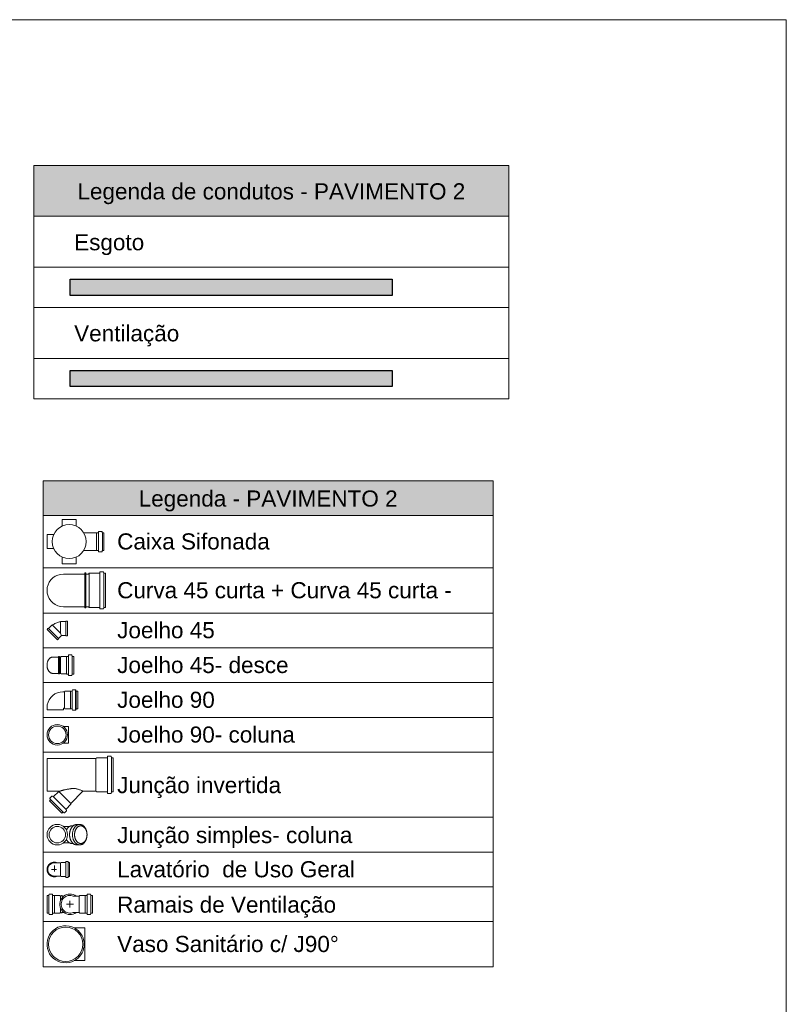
# Model space of a CAD drawing. Header units: millimetres. Extents: x 321 to 585, y -277 to 9.
# Tile 207 of 256: x 497.52 to 507.04, y -241.3 to -229.08. Entities that reach past the tile are written whole.
import ezdxf

# ---------------------------------------------------------------- set-up
doc = ezdxf.new("R2010")
doc.units = ezdxf.units.MM
doc.header["$MEASUREMENT"] = 0
doc.linetypes.add('NULL', pattern=[0])
doc.layers.get('0').update_dxf_attribs({"lineweight": 18})
for name, color, linetype, lineweight in [('CV-Condutos', 1, 'Continuous', 25), ('DI-Hachuras Tabelas', 251, 'Continuous', 0), ('DI-Tabelas', 7, 'Continuous', 13), ('Simbolos', 5, 'Continuous', 20), ('Simbolos_int', 2, 'Continuous', 15), ('TQ-Condutos', 3, 'Continuous', 25)]:
    doc.layers.add(name, color=color, linetype=linetype, lineweight=lineweight)
doc.styles.add('Arial', font='arial.ttf')

msp = doc.modelspace()

# ---------------------------------------------------------------- hatches: boundary and pattern name
at = {"layer": 'CV-Condutos', "linetype": 'Continuous'}
msp.add_hatch(color=11, dxfattribs=at).paths.add_polyline_path([(498.146, -233.432), (502.146, -233.432), (502.146, -233.632), (498.146, -233.632)])
at = {"layer": 'DI-Hachuras Tabelas', "linetype": 'Continuous'}
for points in [[(497.697, -230.886), (503.593, -230.886), (503.593, -231.518), (497.697, -231.518)], [(497.811, -234.8), (503.399, -234.8), (503.399, -235.232), (497.811, -235.232)]]:
    msp.add_hatch(color=251, dxfattribs=at).paths.add_polyline_path(points)
at = {"layer": 'TQ-Condutos', "linetype": 'Continuous'}
msp.add_hatch(color=73, dxfattribs=at).paths.add_polyline_path([(498.146, -232.3), (502.146, -232.3), (502.146, -232.5), (498.146, -232.5)])

# ---------------------------------------------------------------- linework, layer by layer
msp.add_lwpolyline([(471.324, -229.077), (507.037, -229.077), (507.037, -258.633), (471.324, -258.633)], close=True)
at = {"layer": 'CV-Condutos'}
msp.add_lwpolyline([(498.146, -233.432), (502.146, -233.432), (502.146, -233.632), (498.146, -233.632), (498.146, -233.432)], dxfattribs=at)
at = {"layer": 'DI-Hachuras Tabelas'}
for points in [[(497.697, -230.886), (503.593, -230.886), (503.593, -231.518), (497.697, -231.518), (497.697, -230.886)], [(497.811, -234.8), (503.399, -234.8), (503.399, -235.232), (497.811, -235.232), (497.811, -234.8)]]:
    msp.add_lwpolyline(points, dxfattribs=at)
at = {"layer": 'DI-Tabelas'}
for p, q in [((497.697, -231.518), (497.697, -230.886)), ((497.697, -230.886), (503.593, -230.886)), ((503.593, -230.886), (503.593, -231.518)), ((503.593, -231.518), (497.697, -231.518)), ((497.697, -232.15), (497.697, -231.518)), ((497.697, -231.518), (503.593, -231.518)), ((503.593, -231.518), (503.593, -232.15)), ((503.593, -232.15), (497.697, -232.15)), ((497.697, -232.65), (497.697, -232.15)), ((503.593, -232.15), (503.593, -232.65)), ((502.595, -232.65), (497.697, -232.65)), ((497.697, -233.282), (497.697, -232.65)), ((503.593, -232.65), (502.595, -232.65)), ((503.593, -232.65), (503.593, -233.282)), ((503.593, -233.282), (497.697, -233.282)), ((497.697, -233.782), (497.697, -233.282)), ((503.593, -233.282), (503.593, -233.782)), ((502.595, -233.782), (497.697, -233.782)), ((503.593, -233.782), (502.595, -233.782)), ((497.811, -235.232), (497.811, -234.8)), ((497.811, -234.8), (503.399, -234.8)), ((503.399, -234.8), (503.399, -235.232)), ((503.399, -235.232), (497.811, -235.232)), ((497.811, -235.882), (497.811, -235.232)), ((503.399, -235.232), (503.399, -235.882)), ((498.681, -235.882), (497.811, -235.882)), ((497.811, -236.443), (497.811, -235.882)), ((503.399, -235.882), (498.681, -235.882)), ((503.399, -235.882), (503.399, -236.443)), ((498.681, -236.443), (497.811, -236.443)), ((497.811, -236.875), (497.811, -236.443)), ((503.399, -236.443), (498.681, -236.443)), ((503.399, -236.443), (503.399, -236.875)), ((498.681, -236.875), (497.811, -236.875)), ((497.811, -237.307), (497.811, -236.875)), ((503.399, -236.875), (498.681, -236.875)), ((503.399, -236.875), (503.399, -237.307)), ((498.681, -237.307), (497.811, -237.307)), ((497.811, -237.739), (497.811, -237.307)), ((503.399, -237.307), (498.681, -237.307)), ((503.399, -237.307), (503.399, -237.739)), ((498.681, -237.739), (497.811, -237.739)), ((497.811, -238.171), (497.811, -237.739)), ((503.399, -237.739), (498.681, -237.739)), ((503.399, -237.739), (503.399, -238.171)), ((498.681, -238.171), (497.811, -238.171)), ((497.811, -238.979), (497.811, -238.171)), ((503.399, -238.171), (498.681, -238.171)), ((503.399, -238.171), (503.399, -238.979)), ((498.681, -238.979), (497.811, -238.979)), ((497.811, -239.411), (497.811, -238.979)), ((503.399, -238.979), (498.681, -238.979)), ((503.399, -238.979), (503.399, -239.411)), ((498.681, -239.411), (497.811, -239.411)), ((497.811, -239.843), (497.811, -239.411)), ((503.399, -239.411), (498.681, -239.411)), ((503.399, -239.411), (503.399, -239.843)), ((498.681, -239.843), (497.811, -239.843)), ((497.811, -240.275), (497.811, -239.843)), ((503.399, -239.843), (498.681, -239.843)), ((503.399, -239.843), (503.399, -240.275)), ((498.681, -240.275), (497.811, -240.275)), ((497.811, -240.836), (497.811, -240.275)), ((503.399, -240.275), (498.681, -240.275)), ((503.399, -240.275), (503.399, -240.836)), ((498.681, -240.836), (497.811, -240.836)), ((503.399, -240.836), (498.681, -240.836))]:
    msp.add_line(p, q, dxfattribs=at)
at = {"layer": 'Simbolos'}
for p, q in [((498.223, -235.282), (498.049, -235.282)), ((498.049, -235.361), (498.049, -235.282)), ((498.223, -235.361), (498.223, -235.282)), ((498.5, -235.433), (498.499, -235.444)), ((498.539, -235.43), (498.504, -235.43)), ((498.543, -235.433), (498.546, -235.445)), ((497.861, -235.644), (497.861, -235.47)), ((497.94, -235.47), (497.861, -235.47)), ((498.317, -235.448), (498.476, -235.448)), ((498.477, -235.448), (498.476, -235.448)), ((498.495, -235.448), (498.477, -235.448)), ((498.567, -235.448), (498.55, -235.448)), ((498.567, -235.666), (498.567, -235.448)), ((497.94, -235.644), (497.861, -235.644)), ((498.317, -235.666), (498.476, -235.666)), ((498.477, -235.666), (498.476, -235.666)), ((498.495, -235.666), (498.477, -235.666)), ((498.5, -235.68), (498.499, -235.67)), ((498.543, -235.681), (498.546, -235.669)), ((498.567, -235.666), (498.55, -235.666)), ((498.049, -235.753), (498.049, -235.832)), ((498.223, -235.753), (498.223, -235.832)), ((498.539, -235.684), (498.504, -235.684)), ((498.223, -235.832), (498.049, -235.832)), ((498.331, -235.96), (498.064, -235.96)), ((498.344, -235.946), (498.331, -235.946)), ((498.331, -235.96), (498.331, -235.946)), ((498.331, -236.366), (498.331, -235.96)), ((498.344, -236.38), (498.344, -235.946)), ((498.374, -235.96), (498.344, -235.96)), ((498.384, -235.95), (498.374, -235.96)), ((498.512, -235.95), (498.384, -235.95)), ((498.517, -235.936), (498.516, -235.946)), ((498.559, -235.932), (498.521, -235.932)), ((498.562, -235.935), (498.566, -235.947)), ((498.587, -235.95), (498.569, -235.95)), ((498.587, -235.95), (498.587, -236.376)), ((498.331, -236.366), (498.064, -236.366)), ((498.331, -236.38), (498.331, -236.366)), ((498.344, -236.38), (498.331, -236.38)), ((498.374, -236.366), (498.344, -236.366)), ((498.384, -236.376), (498.374, -236.366)), ((498.512, -236.376), (498.384, -236.376)), ((498.517, -236.39), (498.516, -236.379)), ((498.559, -236.393), (498.521, -236.393)), ((498.562, -236.39), (498.566, -236.379)), ((498.587, -236.376), (498.569, -236.376)), ((497.861, -236.647), (497.872, -236.636)), ((497.99, -236.776), (497.861, -236.647)), ((497.872, -236.636), (497.878, -236.636)), ((497.878, -236.636), (497.92, -236.593)), ((497.92, -236.593), (497.927, -236.593)), ((498.033, -236.547), (498.028, -236.551)), ((498.093, -236.547), (498.033, -236.547)), ((498.097, -236.543), (498.093, -236.547)), ((498.113, -236.543), (498.097, -236.543)), ((498.113, -236.725), (498.113, -236.543)), ((497.99, -236.776), (498.001, -236.765)), ((498.001, -236.759), (498.039, -236.721)), ((498.001, -236.765), (498.001, -236.759)), ((498.093, -236.721), (498.039, -236.721)), ((498.097, -236.725), (498.093, -236.721)), ((498.113, -236.725), (498.097, -236.725)), ((498.004, -236.99), (497.932, -236.99)), ((498.016, -236.984), (498.004, -236.984)), ((498.004, -236.99), (498.004, -236.984)), ((498.017, -236.99), (498.016, -236.984)), ((498.027, -236.99), (498.017, -236.99)), ((498.034, -236.983), (498.027, -236.99)), ((498.101, -236.983), (498.034, -236.983)), ((498.102, -236.982), (498.101, -236.983)), ((498.121, -236.982), (498.102, -236.982)), ((498.126, -236.968), (498.125, -236.978)), ((498.165, -236.964), (498.13, -236.964)), ((498.169, -236.967), (498.172, -236.979)), ((498.193, -236.982), (498.176, -236.982)), ((498.193, -236.982), (498.193, -237.201)), ((498.004, -237.193), (497.932, -237.193)), ((498.004, -237.193), (498.004, -237.199)), ((498.016, -237.199), (498.004, -237.199)), ((498.017, -237.193), (498.016, -237.199)), ((498.027, -237.193), (498.017, -237.193)), ((498.034, -237.2), (498.027, -237.193)), ((498.101, -237.2), (498.034, -237.2)), ((498.102, -237.201), (498.101, -237.2)), ((498.121, -237.201), (498.102, -237.201)), ((498.126, -237.215), (498.125, -237.204)), ((498.165, -237.219), (498.13, -237.219)), ((498.169, -237.216), (498.172, -237.204)), ((498.193, -237.201), (498.176, -237.201)), ((498.076, -237.422), (498.056, -237.422)), ((498.083, -237.415), (498.076, -237.422)), ((498.15, -237.415), (498.083, -237.415)), ((498.151, -237.414), (498.15, -237.415)), ((498.17, -237.414), (498.151, -237.414)), ((498.175, -237.4), (498.174, -237.41)), ((498.214, -237.396), (498.179, -237.396)), ((498.214, -237.4), (498.214, -237.647)), ((498.218, -237.399), (498.221, -237.411)), ((498.242, -237.414), (498.225, -237.414)), ((498.242, -237.414), (498.242, -237.633)), ((497.861, -237.618), (497.861, -237.645)), ((498.064, -237.629), (498.064, -237.645)), ((498.076, -237.625), (498.068, -237.625)), ((498.083, -237.632), (498.076, -237.625)), ((498.15, -237.632), (498.083, -237.632)), ((498.151, -237.633), (498.15, -237.632)), ((498.17, -237.633), (498.151, -237.633)), ((498.175, -237.647), (498.174, -237.636)), ((498.218, -237.648), (498.221, -237.636)), ((498.242, -237.633), (498.225, -237.633)), ((498.214, -237.651), (498.179, -237.651)), ((498.065, -237.854), (498.125, -237.854)), ((498.065, -238.057), (498.125, -238.057)), ((498.468, -238.249), (497.861, -238.249)), ((497.861, -238.249), (497.861, -238.655)), ((498.478, -238.239), (498.468, -238.249)), ((498.605, -238.239), (498.478, -238.239)), ((498.61, -238.225), (498.609, -238.235)), ((498.652, -238.221), (498.614, -238.221)), ((498.656, -238.224), (498.659, -238.236)), ((498.681, -238.239), (498.663, -238.239)), ((498.681, -238.239), (498.681, -238.665)), ((498.011, -238.655), (497.861, -238.655)), ((497.897, -238.742), (497.922, -238.717)), ((497.928, -238.717), (497.936, -238.723)), ((497.941, -238.723), (498.002, -238.662)), ((498.002, -238.662), (498.013, -238.662)), ((498.013, -238.662), (498.014, -238.662)), ((498.157, -238.806), (498.306, -238.656)), ((498.468, -238.655), (498.309, -238.655)), ((498.478, -238.665), (498.468, -238.655)), ((498.605, -238.665), (498.478, -238.665)), ((498.61, -238.679), (498.609, -238.669)), ((498.652, -238.683), (498.614, -238.683)), ((498.656, -238.68), (498.659, -238.668)), ((498.681, -238.665), (498.663, -238.665)), ((497.89, -238.774), (497.902, -238.762)), ((498.045, -238.929), (497.89, -238.774)), ((497.897, -238.746), (497.903, -238.757)), ((498.096, -238.878), (498.157, -238.817)), ((498.157, -238.817), (498.157, -238.806)), ((498.045, -238.929), (498.057, -238.917)), ((498.073, -238.922), (498.062, -238.916)), ((498.077, -238.922), (498.102, -238.897)), ((498.102, -238.891), (498.096, -238.883)), ((498.065, -239.094), (498.139, -239.094)), ((498.167, -239.086), (498.185, -239.086)), ((498.266, -239.068), (498.23, -239.068)), ((498.065, -239.296), (498.139, -239.296)), ((498.185, -239.304), (498.167, -239.304)), ((498.266, -239.322), (498.23, -239.322)), ((497.952, -239.545), (497.991, -239.545)), ((497.991, -239.545), (498.028, -239.545)), ((498.034, -239.539), (498.028, -239.545)), ((498.09, -239.539), (498.034, -239.539)), ((498.095, -239.53), (498.094, -239.535)), ((498.118, -239.527), (498.099, -239.527)), ((498.122, -239.53), (498.123, -239.536)), ((498.14, -239.539), (498.127, -239.539)), ((498.14, -239.539), (498.14, -239.715)), ((497.952, -239.709), (497.991, -239.709)), ((497.991, -239.709), (498.028, -239.709)), ((498.034, -239.715), (498.028, -239.709)), ((498.09, -239.715), (498.034, -239.715)), ((498.14, -239.715), (498.127, -239.715)), ((498.095, -239.723), (498.094, -239.719)), ((498.118, -239.727), (498.099, -239.727)), ((498.122, -239.724), (498.123, -239.718)), ((497.861, -240.168), (497.861, -239.95)), ((497.861, -239.95), (497.878, -239.95)), ((497.885, -239.935), (497.882, -239.947)), ((497.889, -239.932), (497.924, -239.932)), ((497.928, -239.935), (497.929, -239.946)), ((497.933, -239.95), (497.952, -239.95)), ((497.952, -239.95), (497.953, -239.95)), ((497.953, -239.95), (498.02, -239.95)), ((498.02, -239.95), (498.027, -239.958)), ((498.027, -239.958), (498.037, -239.958)), ((498.037, -239.958), (498.038, -239.952)), ((498.038, -239.952), (498.05, -239.952)), ((498.05, -239.958), (498.05, -239.952)), ((498.05, -239.958), (498.068, -239.958)), ((498.259, -239.958), (498.186, -239.958)), ((498.266, -239.95), (498.259, -239.958)), ((498.333, -239.95), (498.266, -239.95)), ((498.334, -239.95), (498.333, -239.95)), ((498.353, -239.95), (498.334, -239.95)), ((498.358, -239.935), (498.357, -239.946)), ((498.397, -239.932), (498.362, -239.932)), ((498.401, -239.935), (498.404, -239.947)), ((498.425, -239.95), (498.408, -239.95)), ((498.425, -239.95), (498.425, -240.168)), ((497.861, -240.168), (497.878, -240.168)), ((497.885, -240.183), (497.882, -240.171)), ((497.889, -240.186), (497.924, -240.186)), ((497.928, -240.183), (497.929, -240.172)), ((497.933, -240.168), (497.952, -240.168)), ((497.952, -240.168), (497.953, -240.168)), ((497.953, -240.168), (498.02, -240.168)), ((498.02, -240.168), (498.027, -240.16)), ((498.027, -240.16), (498.037, -240.16)), ((498.037, -240.16), (498.038, -240.166)), ((498.038, -240.166), (498.05, -240.166)), ((498.05, -240.16), (498.05, -240.166)), ((498.05, -240.16), (498.068, -240.16)), ((498.259, -240.16), (498.186, -240.16)), ((498.266, -240.168), (498.259, -240.16)), ((498.333, -240.168), (498.266, -240.168)), ((498.334, -240.168), (498.333, -240.168)), ((498.353, -240.168), (498.334, -240.168)), ((498.358, -240.183), (498.357, -240.172)), ((498.397, -240.186), (498.362, -240.186)), ((498.401, -240.183), (498.404, -240.171)), ((498.425, -240.168), (498.408, -240.168)), ((498.2, -240.352), (498.331, -240.352)), ((498.2, -240.759), (498.331, -240.759))]:
    msp.add_line(p, q, dxfattribs=at)
for points in [[(498.045, -235.366), (498.046, -235.366), (498.047, -235.365), (498.047, -235.365), (498.048, -235.364), (498.048, -235.364), (498.048, -235.363), (498.049, -235.362), (498.049, -235.361), (498.049, -235.361)], [(498.223, -235.361), (498.223, -235.361), (498.223, -235.362), (498.224, -235.363), (498.224, -235.364), (498.224, -235.364), (498.225, -235.365), (498.225, -235.365), (498.226, -235.366), (498.227, -235.366)], [(498.504, -235.43), (498.503, -235.43), (498.503, -235.43), (498.502, -235.43), (498.501, -235.431), (498.501, -235.431), (498.5, -235.432), (498.5, -235.432), (498.5, -235.433), (498.5, -235.433)], [(498.543, -235.433), (498.543, -235.432), (498.542, -235.432), (498.542, -235.431), (498.542, -235.431), (498.541, -235.43), (498.541, -235.43), (498.54, -235.43), (498.539, -235.43), (498.539, -235.43)], [(497.94, -235.47), (497.941, -235.47), (497.941, -235.47), (497.942, -235.469), (497.943, -235.469), (497.943, -235.469), (497.944, -235.468), (497.944, -235.468), (497.945, -235.467), (497.945, -235.466)], [(498.495, -235.448), (498.496, -235.447), (498.496, -235.447), (498.497, -235.447), (498.497, -235.447), (498.498, -235.446), (498.498, -235.446), (498.499, -235.445), (498.499, -235.444), (498.499, -235.444)], [(498.546, -235.445), (498.546, -235.445), (498.546, -235.446), (498.547, -235.446), (498.547, -235.446), (498.548, -235.447), (498.548, -235.447), (498.549, -235.447), (498.549, -235.447), (498.55, -235.448)], [(497.945, -235.648), (497.945, -235.647), (497.944, -235.646), (497.944, -235.646), (497.943, -235.645), (497.943, -235.645), (497.942, -235.645), (497.941, -235.644), (497.941, -235.644), (497.94, -235.644)], [(498.499, -235.67), (498.499, -235.669), (498.499, -235.669), (498.498, -235.668), (498.498, -235.668), (498.497, -235.667), (498.497, -235.667), (498.496, -235.667), (498.496, -235.666), (498.495, -235.666)], [(498.5, -235.68), (498.5, -235.681), (498.5, -235.682), (498.5, -235.682), (498.501, -235.683), (498.501, -235.683), (498.502, -235.684), (498.503, -235.684), (498.503, -235.684), (498.504, -235.684)], [(498.539, -235.684), (498.539, -235.684), (498.54, -235.684), (498.541, -235.684), (498.541, -235.683), (498.542, -235.683), (498.542, -235.683), (498.542, -235.682), (498.543, -235.682), (498.543, -235.681)], [(498.55, -235.666), (498.549, -235.666), (498.549, -235.666), (498.548, -235.667), (498.548, -235.667), (498.547, -235.667), (498.547, -235.668), (498.546, -235.668), (498.546, -235.669), (498.546, -235.669)], [(498.049, -235.753), (498.049, -235.752), (498.049, -235.752), (498.048, -235.751), (498.048, -235.75), (498.048, -235.75), (498.047, -235.749), (498.047, -235.748), (498.046, -235.748), (498.045, -235.748)], [(498.227, -235.748), (498.226, -235.748), (498.225, -235.748), (498.225, -235.749), (498.224, -235.75), (498.224, -235.75), (498.224, -235.751), (498.223, -235.752), (498.223, -235.752), (498.223, -235.753)], [(498.064, -235.96), (498.029, -235.963), (497.994, -235.972), (497.962, -235.987), (497.933, -236.007), (497.908, -236.032), (497.888, -236.061), (497.873, -236.093), (497.864, -236.127), (497.861, -236.163), (497.864, -236.198), (497.873, -236.232), (497.888, -236.264), (497.908, -236.293), (497.933, -236.318), (497.962, -236.339), (497.994, -236.354), (498.029, -236.363), (498.064, -236.366)], [(498.512, -235.95), (498.513, -235.95), (498.513, -235.949), (498.514, -235.949), (498.514, -235.949), (498.515, -235.948), (498.515, -235.948), (498.516, -235.947), (498.516, -235.947), (498.516, -235.946)], [(498.521, -235.932), (498.52, -235.932), (498.519, -235.932), (498.519, -235.933), (498.518, -235.933), (498.518, -235.933), (498.517, -235.934), (498.517, -235.934), (498.517, -235.935), (498.517, -235.936)], [(498.562, -235.935), (498.562, -235.935), (498.562, -235.934), (498.562, -235.934), (498.561, -235.933), (498.561, -235.933), (498.56, -235.932), (498.56, -235.932), (498.559, -235.932), (498.559, -235.932)], [(498.566, -235.947), (498.566, -235.947), (498.566, -235.948), (498.566, -235.948), (498.567, -235.949), (498.567, -235.949), (498.568, -235.949), (498.568, -235.95), (498.569, -235.95), (498.569, -235.95)], [(498.516, -236.379), (498.516, -236.379), (498.516, -236.378), (498.515, -236.378), (498.515, -236.377), (498.514, -236.377), (498.514, -236.376), (498.513, -236.376), (498.513, -236.376), (498.512, -236.376)], [(498.517, -236.39), (498.517, -236.39), (498.517, -236.391), (498.517, -236.391), (498.518, -236.392), (498.518, -236.392), (498.519, -236.393), (498.519, -236.393), (498.52, -236.393), (498.521, -236.393)], [(498.559, -236.393), (498.559, -236.393), (498.56, -236.393), (498.56, -236.393), (498.561, -236.393), (498.561, -236.392), (498.562, -236.392), (498.562, -236.391), (498.562, -236.391), (498.562, -236.39)], [(498.569, -236.376), (498.569, -236.376), (498.568, -236.376), (498.568, -236.376), (498.567, -236.376), (498.567, -236.377), (498.566, -236.377), (498.566, -236.378), (498.566, -236.378), (498.566, -236.379)], [(498.028, -236.551), (498.016, -236.554), (498.004, -236.556), (497.992, -236.56), (497.981, -236.564), (497.969, -236.569), (497.958, -236.574), (497.948, -236.58), (497.937, -236.586), (497.927, -236.593)], [(497.882, -237.02), (497.88, -237.023), (497.878, -237.026), (497.876, -237.03), (497.874, -237.033), (497.872, -237.037), (497.87, -237.04), (497.869, -237.044), (497.868, -237.047), (497.867, -237.051)], [(497.906, -236.997), (497.903, -236.999), (497.9, -237.001), (497.897, -237.003), (497.894, -237.006), (497.892, -237.008), (497.889, -237.011), (497.886, -237.014), (497.884, -237.017), (497.882, -237.02)], [(497.932, -236.99), (497.929, -236.99), (497.926, -236.99), (497.923, -236.991), (497.92, -236.991), (497.918, -236.992), (497.915, -236.993), (497.912, -236.994), (497.909, -236.996), (497.906, -236.997)], [(498.121, -236.982), (498.122, -236.982), (498.122, -236.982), (498.123, -236.981), (498.123, -236.981), (498.124, -236.981), (498.124, -236.98), (498.125, -236.98), (498.125, -236.979), (498.125, -236.978)], [(498.13, -236.964), (498.129, -236.964), (498.128, -236.964), (498.128, -236.965), (498.127, -236.965), (498.127, -236.965), (498.126, -236.966), (498.126, -236.966), (498.126, -236.967), (498.126, -236.968)], [(498.169, -236.967), (498.169, -236.967), (498.168, -236.966), (498.168, -236.966), (498.167, -236.965), (498.167, -236.965), (498.167, -236.964), (498.166, -236.964), (498.165, -236.964), (498.165, -236.964)], [(498.172, -236.979), (498.172, -236.979), (498.172, -236.98), (498.173, -236.98), (498.173, -236.981), (498.174, -236.981), (498.174, -236.982), (498.175, -236.982), (498.175, -236.982), (498.176, -236.982)], [(497.867, -237.051), (497.865, -237.055), (497.864, -237.06), (497.863, -237.064), (497.863, -237.069), (497.862, -237.073), (497.861, -237.078), (497.861, -237.082), (497.861, -237.087), (497.861, -237.091)], [(497.861, -237.091), (497.861, -237.096), (497.861, -237.1), (497.861, -237.105), (497.862, -237.109), (497.863, -237.114), (497.863, -237.118), (497.864, -237.123), (497.865, -237.127), (497.867, -237.131)], [(497.867, -237.131), (497.868, -237.135), (497.869, -237.139), (497.87, -237.143), (497.872, -237.146), (497.874, -237.15), (497.876, -237.153), (497.878, -237.156), (497.88, -237.16), (497.882, -237.163)], [(497.882, -237.163), (497.884, -237.166), (497.886, -237.169), (497.889, -237.172), (497.892, -237.174), (497.894, -237.177), (497.897, -237.179), (497.9, -237.182), (497.903, -237.184), (497.906, -237.186)], [(497.906, -237.186), (497.909, -237.187), (497.912, -237.188), (497.915, -237.19), (497.918, -237.19), (497.92, -237.191), (497.923, -237.192), (497.926, -237.192), (497.929, -237.193), (497.932, -237.193)], [(498.125, -237.204), (498.125, -237.204), (498.125, -237.203), (498.124, -237.203), (498.124, -237.202), (498.123, -237.202), (498.123, -237.201), (498.122, -237.201), (498.122, -237.201), (498.121, -237.201)], [(498.126, -237.215), (498.126, -237.215), (498.126, -237.216), (498.126, -237.217), (498.127, -237.217), (498.127, -237.218), (498.128, -237.218), (498.128, -237.218), (498.129, -237.218), (498.13, -237.219)], [(498.165, -237.219), (498.165, -237.218), (498.166, -237.218), (498.167, -237.218), (498.167, -237.218), (498.167, -237.217), (498.168, -237.217), (498.168, -237.217), (498.169, -237.216), (498.169, -237.216)], [(498.176, -237.201), (498.175, -237.201), (498.175, -237.201), (498.174, -237.201), (498.174, -237.201), (498.173, -237.202), (498.173, -237.202), (498.172, -237.203), (498.172, -237.203), (498.172, -237.204)], [(498.056, -237.422), (498.022, -237.425), (497.989, -237.434), (497.959, -237.448), (497.931, -237.468), (497.907, -237.492), (497.887, -237.52), (497.873, -237.551), (497.864, -237.584), (497.861, -237.618)], [(498.17, -237.414), (498.171, -237.414), (498.171, -237.414), (498.172, -237.413), (498.172, -237.413), (498.173, -237.413), (498.173, -237.412), (498.174, -237.412), (498.174, -237.411), (498.174, -237.41)], [(498.179, -237.396), (498.178, -237.396), (498.178, -237.396), (498.177, -237.397), (498.176, -237.397), (498.176, -237.397), (498.175, -237.398), (498.175, -237.398), (498.175, -237.399), (498.175, -237.4)], [(498.218, -237.399), (498.218, -237.399), (498.217, -237.398), (498.217, -237.398), (498.217, -237.397), (498.216, -237.397), (498.216, -237.396), (498.215, -237.396), (498.214, -237.396), (498.214, -237.396)], [(498.221, -237.411), (498.221, -237.411), (498.221, -237.412), (498.222, -237.412), (498.222, -237.413), (498.223, -237.413), (498.223, -237.414), (498.224, -237.414), (498.224, -237.414), (498.225, -237.414)], [(498.068, -237.625), (498.067, -237.625), (498.066, -237.625), (498.066, -237.625), (498.065, -237.626), (498.065, -237.626), (498.064, -237.627), (498.064, -237.627), (498.064, -237.628), (498.064, -237.629)], [(498.174, -237.636), (498.174, -237.636), (498.174, -237.635), (498.173, -237.635), (498.173, -237.634), (498.172, -237.634), (498.172, -237.633), (498.171, -237.633), (498.171, -237.633), (498.17, -237.633)], [(498.225, -237.633), (498.224, -237.633), (498.224, -237.633), (498.223, -237.633), (498.223, -237.633), (498.222, -237.634), (498.222, -237.634), (498.221, -237.635), (498.221, -237.635), (498.221, -237.636)], [(498.175, -237.647), (498.175, -237.647), (498.175, -237.648), (498.175, -237.649), (498.176, -237.649), (498.176, -237.65), (498.177, -237.65), (498.178, -237.65), (498.178, -237.65), (498.179, -237.651)], [(498.214, -237.651), (498.214, -237.65), (498.215, -237.65), (498.216, -237.65), (498.216, -237.65), (498.217, -237.649), (498.217, -237.649), (498.217, -237.649), (498.218, -237.648), (498.218, -237.648)], [(498.605, -238.239), (498.606, -238.239), (498.607, -238.239), (498.607, -238.238), (498.608, -238.238), (498.608, -238.238), (498.609, -238.237), (498.609, -238.237), (498.609, -238.236), (498.609, -238.235)], [(498.614, -238.221), (498.614, -238.221), (498.613, -238.222), (498.612, -238.222), (498.612, -238.222), (498.611, -238.223), (498.611, -238.223), (498.611, -238.224), (498.61, -238.224), (498.61, -238.225)], [(498.656, -238.224), (498.656, -238.224), (498.656, -238.223), (498.655, -238.223), (498.655, -238.222), (498.654, -238.222), (498.654, -238.222), (498.653, -238.221), (498.653, -238.221), (498.652, -238.221)], [(498.659, -238.236), (498.659, -238.236), (498.66, -238.237), (498.66, -238.237), (498.66, -238.238), (498.661, -238.238), (498.661, -238.239), (498.662, -238.239), (498.662, -238.239), (498.663, -238.239)], [(497.928, -238.717), (497.927, -238.716), (497.927, -238.716), (497.926, -238.716), (497.925, -238.716), (497.925, -238.716), (497.924, -238.716), (497.923, -238.716), (497.923, -238.716), (497.922, -238.717)], [(497.936, -238.723), (497.936, -238.724), (497.937, -238.724), (497.938, -238.724), (497.938, -238.724), (497.939, -238.724), (497.939, -238.724), (497.94, -238.724), (497.941, -238.724), (497.941, -238.723)], [(498.014, -238.662), (498.014, -238.662), (498.014, -238.661), (498.015, -238.661), (498.015, -238.66), (498.015, -238.66), (498.015, -238.659), (498.015, -238.659), (498.015, -238.658), (498.015, -238.658), (498.014, -238.657), (498.014, -238.657), (498.014, -238.656), (498.013, -238.656), (498.013, -238.656), (498.012, -238.655), (498.012, -238.655), (498.011, -238.655), (498.011, -238.655)], [(498.309, -238.655), (498.309, -238.655), (498.308, -238.655), (498.308, -238.655), (498.308, -238.655), (498.307, -238.655), (498.307, -238.656), (498.307, -238.656), (498.306, -238.656), (498.306, -238.656)], [(498.609, -238.669), (498.609, -238.668), (498.609, -238.667), (498.609, -238.667), (498.608, -238.666), (498.608, -238.666), (498.607, -238.665), (498.607, -238.665), (498.606, -238.665), (498.605, -238.665)], [(498.61, -238.679), (498.61, -238.679), (498.611, -238.68), (498.611, -238.681), (498.611, -238.681), (498.612, -238.682), (498.612, -238.682), (498.613, -238.682), (498.614, -238.682), (498.614, -238.683)], [(498.652, -238.683), (498.653, -238.682), (498.653, -238.682), (498.654, -238.682), (498.654, -238.682), (498.655, -238.681), (498.655, -238.681), (498.656, -238.681), (498.656, -238.68), (498.656, -238.68)], [(498.663, -238.665), (498.662, -238.665), (498.662, -238.665), (498.661, -238.665), (498.661, -238.666), (498.66, -238.666), (498.66, -238.666), (498.66, -238.667), (498.659, -238.667), (498.659, -238.668)], [(497.897, -238.742), (497.897, -238.742), (497.897, -238.743), (497.897, -238.743), (497.896, -238.744), (497.896, -238.744), (497.896, -238.745), (497.896, -238.745), (497.897, -238.746), (497.897, -238.746)], [(497.902, -238.762), (497.903, -238.761), (497.903, -238.761), (497.903, -238.76), (497.903, -238.76), (497.904, -238.759), (497.904, -238.759), (497.903, -238.758), (497.903, -238.758), (497.903, -238.757)], [(498.062, -238.916), (498.061, -238.916), (498.061, -238.916), (498.06, -238.915), (498.06, -238.915), (498.059, -238.916), (498.059, -238.916), (498.058, -238.916), (498.057, -238.916), (498.057, -238.917)], [(498.073, -238.922), (498.073, -238.922), (498.074, -238.923), (498.074, -238.923), (498.075, -238.923), (498.075, -238.923), (498.076, -238.922), (498.076, -238.922), (498.077, -238.922), (498.077, -238.921)], [(498.096, -238.878), (498.095, -238.878), (498.095, -238.879), (498.095, -238.88), (498.095, -238.88), (498.095, -238.881), (498.095, -238.881), (498.095, -238.882), (498.095, -238.883), (498.096, -238.883)], [(498.102, -238.897), (498.103, -238.896), (498.103, -238.896), (498.103, -238.895), (498.103, -238.894), (498.103, -238.894), (498.103, -238.893), (498.103, -238.892), (498.103, -238.892), (498.102, -238.891)], [(498.167, -239.086), (498.164, -239.086), (498.161, -239.086), (498.158, -239.086), (498.154, -239.087), (498.151, -239.088), (498.148, -239.089), (498.145, -239.09), (498.142, -239.092), (498.139, -239.093)], [(498.23, -239.068), (498.227, -239.068), (498.223, -239.068), (498.219, -239.069), (498.215, -239.07), (498.212, -239.071), (498.208, -239.072), (498.204, -239.073), (498.201, -239.075), (498.198, -239.077)], [(498.299, -239.077), (498.295, -239.075), (498.292, -239.073), (498.288, -239.072), (498.285, -239.071), (498.281, -239.07), (498.277, -239.069), (498.274, -239.068), (498.27, -239.068), (498.266, -239.068)], [(498.33, -239.105), (498.327, -239.101), (498.324, -239.098), (498.321, -239.094), (498.317, -239.091), (498.314, -239.088), (498.31, -239.085), (498.307, -239.082), (498.303, -239.079), (498.299, -239.077)], [(498.349, -239.145), (498.347, -239.14), (498.346, -239.135), (498.344, -239.131), (498.342, -239.126), (498.34, -239.122), (498.337, -239.117), (498.335, -239.113), (498.332, -239.109), (498.33, -239.105)], [(498.352, -239.156), (498.351, -239.155), (498.351, -239.154), (498.351, -239.152), (498.351, -239.151), (498.35, -239.15), (498.35, -239.148), (498.349, -239.147), (498.349, -239.146), (498.349, -239.145)], [(498.357, -239.195), (498.357, -239.19), (498.356, -239.185), (498.356, -239.18), (498.355, -239.175), (498.355, -239.171), (498.354, -239.166), (498.353, -239.161), (498.352, -239.156), (498.35, -239.152)], [(498.35, -239.238), (498.352, -239.234), (498.353, -239.229), (498.354, -239.224), (498.355, -239.219), (498.355, -239.214), (498.356, -239.21), (498.356, -239.205), (498.357, -239.2), (498.357, -239.195)], [(498.139, -239.297), (498.142, -239.298), (498.145, -239.3), (498.148, -239.301), (498.151, -239.302), (498.154, -239.303), (498.158, -239.303), (498.161, -239.304), (498.164, -239.304), (498.167, -239.304)], [(498.198, -239.313), (498.201, -239.315), (498.204, -239.317), (498.208, -239.318), (498.212, -239.319), (498.215, -239.32), (498.219, -239.321), (498.223, -239.322), (498.227, -239.322), (498.23, -239.322)], [(498.266, -239.322), (498.27, -239.322), (498.274, -239.322), (498.277, -239.321), (498.281, -239.32), (498.285, -239.319), (498.288, -239.318), (498.292, -239.317), (498.295, -239.315), (498.299, -239.313)], [(498.299, -239.313), (498.303, -239.311), (498.307, -239.308), (498.31, -239.305), (498.314, -239.302), (498.317, -239.299), (498.321, -239.296), (498.324, -239.292), (498.327, -239.289), (498.33, -239.285)], [(498.33, -239.285), (498.332, -239.281), (498.335, -239.277), (498.337, -239.272), (498.34, -239.268), (498.342, -239.264), (498.344, -239.259), (498.346, -239.255), (498.347, -239.25), (498.349, -239.245)], [(498.349, -239.245), (498.349, -239.244), (498.349, -239.243), (498.35, -239.241), (498.35, -239.24), (498.351, -239.239), (498.351, -239.238), (498.351, -239.236), (498.351, -239.235), (498.352, -239.234)], [(497.952, -239.545), (497.937, -239.546), (497.924, -239.55), (497.911, -239.556), (497.899, -239.564), (497.889, -239.574), (497.88, -239.586), (497.874, -239.599), (497.871, -239.613), (497.869, -239.627), (497.871, -239.641), (497.874, -239.655), (497.88, -239.668), (497.889, -239.68), (497.899, -239.69), (497.911, -239.698), (497.924, -239.704), (497.937, -239.708), (497.952, -239.709)], [(498.09, -239.539), (498.091, -239.539), (498.092, -239.539), (498.092, -239.538), (498.093, -239.538), (498.093, -239.537), (498.094, -239.537), (498.094, -239.536), (498.094, -239.536), (498.094, -239.535)], [(498.099, -239.527), (498.098, -239.527), (498.098, -239.527), (498.097, -239.527), (498.096, -239.528), (498.096, -239.528), (498.095, -239.529), (498.095, -239.529), (498.095, -239.53), (498.095, -239.53)], [(498.122, -239.53), (498.122, -239.529), (498.121, -239.529), (498.121, -239.528), (498.121, -239.528), (498.12, -239.527), (498.12, -239.527), (498.119, -239.527), (498.119, -239.527), (498.118, -239.527)], [(498.123, -239.536), (498.124, -239.536), (498.124, -239.537), (498.124, -239.537), (498.125, -239.538), (498.125, -239.538), (498.126, -239.538), (498.126, -239.539), (498.127, -239.539), (498.127, -239.539)], [(498.094, -239.719), (498.094, -239.718), (498.094, -239.718), (498.094, -239.717), (498.093, -239.716), (498.093, -239.716), (498.092, -239.716), (498.092, -239.715), (498.091, -239.715), (498.09, -239.715)], [(498.127, -239.715), (498.127, -239.715), (498.126, -239.715), (498.126, -239.716), (498.125, -239.716), (498.125, -239.716), (498.124, -239.717), (498.124, -239.717), (498.124, -239.718), (498.123, -239.718)], [(498.095, -239.723), (498.095, -239.724), (498.095, -239.725), (498.095, -239.725), (498.096, -239.726), (498.096, -239.726), (498.097, -239.727), (498.098, -239.727), (498.098, -239.727), (498.099, -239.727)], [(498.118, -239.727), (498.119, -239.727), (498.119, -239.727), (498.12, -239.727), (498.12, -239.726), (498.121, -239.726), (498.121, -239.726), (498.121, -239.725), (498.122, -239.725), (498.122, -239.724)], [(497.878, -239.95), (497.879, -239.949), (497.879, -239.949), (497.88, -239.949), (497.88, -239.949), (497.881, -239.949), (497.881, -239.948), (497.882, -239.948), (497.882, -239.947), (497.882, -239.947)], [(497.889, -239.932), (497.889, -239.932), (497.888, -239.932), (497.887, -239.932), (497.887, -239.932), (497.886, -239.933), (497.886, -239.933), (497.886, -239.934), (497.885, -239.934), (497.885, -239.935)], [(497.928, -239.935), (497.928, -239.935), (497.928, -239.934), (497.927, -239.934), (497.927, -239.933), (497.927, -239.933), (497.926, -239.932), (497.925, -239.932), (497.925, -239.932), (497.924, -239.932)], [(497.929, -239.946), (497.929, -239.947), (497.929, -239.947), (497.93, -239.948), (497.93, -239.948), (497.931, -239.949), (497.931, -239.949), (497.932, -239.949), (497.932, -239.949), (497.933, -239.95)], [(498.186, -239.958), (498.171, -239.953), (498.156, -239.95), (498.14, -239.95), (498.124, -239.952), (498.109, -239.956), (498.094, -239.962), (498.081, -239.97), (498.069, -239.981), (498.058, -239.993), (498.05, -240.006), (498.043, -240.02), (498.038, -240.035), (498.036, -240.051), (498.036, -240.067), (498.038, -240.083), (498.043, -240.098), (498.05, -240.112), (498.058, -240.125), (498.069, -240.137), (498.081, -240.147), (498.094, -240.156), (498.109, -240.162), (498.124, -240.166), (498.14, -240.168), (498.156, -240.168), (498.171, -240.165), (498.186, -240.16)], [(498.353, -239.95), (498.354, -239.949), (498.354, -239.949), (498.355, -239.949), (498.355, -239.949), (498.356, -239.948), (498.356, -239.948), (498.357, -239.947), (498.357, -239.947), (498.357, -239.946)], [(498.362, -239.932), (498.361, -239.932), (498.361, -239.932), (498.36, -239.932), (498.359, -239.933), (498.359, -239.933), (498.358, -239.934), (498.358, -239.934), (498.358, -239.935), (498.358, -239.935)], [(498.401, -239.935), (498.401, -239.934), (498.4, -239.934), (498.4, -239.933), (498.4, -239.933), (498.399, -239.932), (498.399, -239.932), (498.398, -239.932), (498.397, -239.932), (498.397, -239.932)], [(498.404, -239.947), (498.404, -239.947), (498.404, -239.948), (498.405, -239.948), (498.405, -239.949), (498.406, -239.949), (498.406, -239.949), (498.407, -239.949), (498.407, -239.949), (498.408, -239.95)], [(497.882, -240.171), (497.882, -240.171), (497.882, -240.17), (497.881, -240.17), (497.881, -240.169), (497.88, -240.169), (497.88, -240.169), (497.879, -240.169), (497.879, -240.168), (497.878, -240.168)], [(497.885, -240.183), (497.885, -240.184), (497.886, -240.184), (497.886, -240.185), (497.886, -240.185), (497.887, -240.185), (497.887, -240.186), (497.888, -240.186), (497.889, -240.186), (497.889, -240.186)], [(497.924, -240.186), (497.925, -240.186), (497.925, -240.186), (497.926, -240.186), (497.927, -240.185), (497.927, -240.185), (497.927, -240.184), (497.928, -240.184), (497.928, -240.183), (497.928, -240.182)], [(497.933, -240.168), (497.932, -240.168), (497.932, -240.169), (497.931, -240.169), (497.931, -240.169), (497.93, -240.17), (497.93, -240.17), (497.929, -240.171), (497.929, -240.171), (497.929, -240.172)], [(498.357, -240.172), (498.357, -240.171), (498.357, -240.171), (498.356, -240.17), (498.356, -240.17), (498.355, -240.169), (498.355, -240.169), (498.354, -240.169), (498.354, -240.168), (498.353, -240.168)], [(498.358, -240.182), (498.358, -240.183), (498.358, -240.184), (498.358, -240.184), (498.359, -240.185), (498.359, -240.185), (498.36, -240.186), (498.361, -240.186), (498.361, -240.186), (498.362, -240.186)], [(498.397, -240.186), (498.397, -240.186), (498.398, -240.186), (498.399, -240.186), (498.399, -240.185), (498.4, -240.185), (498.4, -240.185), (498.4, -240.184), (498.401, -240.184), (498.401, -240.183)], [(498.408, -240.168), (498.407, -240.168), (498.407, -240.169), (498.406, -240.169), (498.406, -240.169), (498.405, -240.169), (498.405, -240.17), (498.404, -240.17), (498.404, -240.171), (498.404, -240.171)], [(498.2, -240.352), (498.168, -240.338), (498.134, -240.329), (498.099, -240.325), (498.063, -240.326), (498.029, -240.333), (497.996, -240.345), (497.965, -240.362), (497.937, -240.384), (497.913, -240.409), (497.892, -240.438), (497.877, -240.469), (497.866, -240.503), (497.861, -240.538), (497.861, -240.573), (497.866, -240.608), (497.877, -240.641), (497.892, -240.673), (497.913, -240.702), (497.937, -240.727), (497.965, -240.749), (497.996, -240.766), (498.029, -240.778), (498.063, -240.784), (498.099, -240.786), (498.134, -240.782), (498.168, -240.773), (498.2, -240.759)], [(498.2, -240.759), (498.223, -240.744), (498.245, -240.727), (498.264, -240.707), (498.281, -240.685), (498.295, -240.662), (498.307, -240.637), (498.315, -240.61), (498.32, -240.583), (498.321, -240.555), (498.32, -240.528), (498.315, -240.501), (498.307, -240.474), (498.295, -240.449), (498.281, -240.425), (498.264, -240.404), (498.245, -240.384), (498.223, -240.367), (498.2, -240.352)]]:
    msp.add_lwpolyline(points, dxfattribs=at)
for centre, radius in [((498.136, -235.557), 0.211), ((497.988, -237.955), 0.127), ((497.988, -239.195), 0.127)]:
    msp.add_circle(centre, radius, dxfattribs=at)
at = {"layer": 'Simbolos_int'}
for p, q in [((498.476, -235.448), (498.476, -235.557)), ((498.476, -235.666), (498.476, -235.557)), ((498.499, -235.448), (498.499, -235.666)), ((498.547, -235.448), (498.547, -235.666)), ((498.384, -236.376), (498.384, -235.95)), ((498.515, -235.95), (498.515, -236.376)), ((498.566, -235.95), (498.566, -236.376)), ((498.001, -236.759), (497.878, -236.636)), ((497.927, -236.593), (498.028, -236.695)), ((498.028, -236.695), (498.028, -236.551)), ((498.093, -236.547), (498.093, -236.721)), ((498.028, -236.695), (498.033, -236.706)), ((498.033, -236.706), (498.039, -236.721)), ((498.004, -237.193), (498.004, -236.99)), ((498.017, -237.193), (498.017, -236.99)), ((498.027, -237.193), (498.027, -236.99)), ((498.102, -237.201), (498.102, -236.982)), ((498.125, -236.982), (498.125, -237.201)), ((498.173, -236.982), (498.173, -237.201)), ((498.076, -237.422), (498.076, -237.625)), ((498.151, -237.414), (498.151, -237.633)), ((498.174, -237.414), (498.174, -237.633)), ((498.222, -237.414), (498.222, -237.633)), ((498.064, -237.645), (497.861, -237.645)), ((498.125, -238.057), (498.125, -237.854)), ((498.468, -238.249), (498.468, -238.655)), ((498.609, -238.239), (498.609, -238.665)), ((498.66, -238.239), (498.66, -238.665)), ((498.093, -238.88), (497.939, -238.726)), ((498.013, -238.662), (498.157, -238.806)), ((498.059, -238.914), (497.905, -238.76)), ((497.952, -239.654), (497.952, -239.579)), ((498.028, -239.709), (498.028, -239.545)), ((498.094, -239.715), (498.094, -239.539)), ((498.124, -239.715), (498.124, -239.539)), ((497.98, -239.627), (497.917, -239.627)), ((497.881, -240.168), (497.881, -239.95)), ((497.929, -240.168), (497.929, -239.95)), ((497.953, -240.168), (497.953, -239.95)), ((498.027, -239.958), (498.027, -240.012)), ((498.259, -240.16), (498.259, -239.958)), ((498.334, -240.168), (498.334, -239.95)), ((498.357, -239.95), (498.357, -240.168)), ((498.405, -239.95), (498.405, -240.168)), ((498.19, -240.059), (498.104, -240.059)), ((498.145, -240.018), (498.145, -240.1)), ((498.145, -240.059), (498.19, -240.059)), ((498.027, -240.16), (498.027, -240.106)), ((498.331, -240.759), (498.331, -240.352))]:
    msp.add_line(p, q, dxfattribs=at)
for points in [[(498.029, -238.652), (498.028, -238.653), (498.026, -238.653), (498.024, -238.654), (498.023, -238.654), (498.021, -238.655), (498.02, -238.656), (498.018, -238.656), (498.016, -238.657), (498.015, -238.658)], [(498.081, -238.638), (498.075, -238.639), (498.069, -238.64), (498.063, -238.642), (498.058, -238.643), (498.052, -238.645), (498.046, -238.646), (498.041, -238.648), (498.035, -238.65), (498.029, -238.652)], [(498.133, -238.629), (498.127, -238.629), (498.121, -238.63), (498.115, -238.631), (498.109, -238.632), (498.104, -238.633), (498.098, -238.634), (498.092, -238.635), (498.086, -238.637), (498.081, -238.638)], [(498.183, -238.621), (498.178, -238.622), (498.172, -238.622), (498.166, -238.623), (498.161, -238.623), (498.155, -238.624), (498.149, -238.625), (498.144, -238.626), (498.138, -238.627), (498.133, -238.629)], [(498.191, -238.621), (498.191, -238.621), (498.19, -238.621), (498.189, -238.621), (498.188, -238.621), (498.187, -238.621), (498.186, -238.621), (498.185, -238.621), (498.184, -238.621), (498.183, -238.621)], [(498.213, -238.623), (498.211, -238.623), (498.209, -238.623), (498.206, -238.622), (498.204, -238.622), (498.201, -238.622), (498.199, -238.621), (498.196, -238.621), (498.194, -238.621), (498.191, -238.621)], [(498.289, -238.647), (498.281, -238.643), (498.273, -238.64), (498.265, -238.637), (498.256, -238.634), (498.248, -238.631), (498.239, -238.629), (498.231, -238.627), (498.222, -238.625), (498.214, -238.623)], [(498.308, -238.655), (498.305, -238.654), (498.303, -238.653), (498.301, -238.652), (498.299, -238.651), (498.297, -238.65), (498.295, -238.65), (498.293, -238.649), (498.291, -238.648), (498.289, -238.647)], [(498.139, -239.093), (498.136, -239.095), (498.133, -239.098), (498.129, -239.1), (498.126, -239.103), (498.123, -239.105), (498.12, -239.108), (498.118, -239.111), (498.115, -239.114), (498.113, -239.118)], [(498.167, -239.105), (498.164, -239.109), (498.161, -239.113), (498.159, -239.117), (498.157, -239.122), (498.155, -239.126), (498.153, -239.131), (498.151, -239.135), (498.149, -239.14), (498.148, -239.145)], [(498.198, -239.077), (498.194, -239.079), (498.19, -239.082), (498.186, -239.085), (498.182, -239.088), (498.179, -239.091), (498.176, -239.094), (498.173, -239.098), (498.17, -239.101), (498.167, -239.105)], [(498.202, -239.105), (498.2, -239.109), (498.197, -239.113), (498.195, -239.117), (498.192, -239.122), (498.19, -239.126), (498.188, -239.131), (498.186, -239.135), (498.185, -239.14), (498.183, -239.145)], [(498.233, -239.077), (498.229, -239.079), (498.225, -239.082), (498.222, -239.085), (498.218, -239.088), (498.215, -239.091), (498.211, -239.094), (498.208, -239.098), (498.205, -239.101), (498.202, -239.105)], [(498.251, -239.093), (498.248, -239.095), (498.244, -239.098), (498.241, -239.1), (498.238, -239.103), (498.235, -239.105), (498.232, -239.108), (498.23, -239.111), (498.227, -239.114), (498.225, -239.118)], [(498.266, -239.068), (498.262, -239.068), (498.258, -239.068), (498.255, -239.069), (498.251, -239.07), (498.247, -239.071), (498.244, -239.072), (498.24, -239.073), (498.237, -239.075), (498.233, -239.077)], [(498.279, -239.086), (498.276, -239.086), (498.273, -239.086), (498.27, -239.086), (498.266, -239.087), (498.263, -239.088), (498.26, -239.089), (498.257, -239.09), (498.254, -239.092), (498.251, -239.093)], [(498.307, -239.093), (498.305, -239.092), (498.302, -239.09), (498.299, -239.089), (498.295, -239.088), (498.292, -239.087), (498.289, -239.086), (498.286, -239.086), (498.283, -239.086), (498.279, -239.086)], [(498.334, -239.118), (498.332, -239.114), (498.329, -239.111), (498.326, -239.108), (498.323, -239.105), (498.32, -239.103), (498.317, -239.1), (498.314, -239.098), (498.311, -239.095), (498.307, -239.093)], [(498.113, -239.118), (498.111, -239.12), (498.11, -239.122), (498.109, -239.124), (498.107, -239.126), (498.106, -239.128), (498.105, -239.131), (498.104, -239.133), (498.103, -239.135), (498.101, -239.137)], [(498.148, -239.145), (498.146, -239.15), (498.145, -239.156), (498.144, -239.161), (498.143, -239.167), (498.142, -239.172), (498.141, -239.178), (498.141, -239.184), (498.141, -239.189), (498.14, -239.195)], [(498.14, -239.195), (498.141, -239.201), (498.141, -239.206), (498.141, -239.212), (498.142, -239.218), (498.143, -239.223), (498.144, -239.229), (498.145, -239.234), (498.146, -239.24), (498.148, -239.245)], [(498.183, -239.145), (498.182, -239.15), (498.18, -239.156), (498.179, -239.161), (498.178, -239.167), (498.177, -239.172), (498.177, -239.178), (498.176, -239.184), (498.176, -239.189), (498.176, -239.195)], [(498.176, -239.195), (498.176, -239.201), (498.176, -239.206), (498.177, -239.212), (498.177, -239.218), (498.178, -239.223), (498.179, -239.229), (498.18, -239.234), (498.182, -239.24), (498.183, -239.245)], [(498.208, -239.152), (498.207, -239.156), (498.206, -239.161), (498.205, -239.166), (498.204, -239.171), (498.203, -239.175), (498.203, -239.18), (498.202, -239.185), (498.202, -239.19), (498.202, -239.195)], [(498.202, -239.195), (498.202, -239.2), (498.202, -239.205), (498.203, -239.21), (498.203, -239.214), (498.204, -239.219), (498.205, -239.224), (498.206, -239.229), (498.207, -239.234), (498.208, -239.238)], [(498.225, -239.118), (498.222, -239.121), (498.22, -239.125), (498.218, -239.128), (498.216, -239.132), (498.214, -239.136), (498.212, -239.14), (498.211, -239.144), (498.209, -239.148), (498.208, -239.152)], [(498.35, -239.152), (498.349, -239.148), (498.348, -239.144), (498.346, -239.14), (498.345, -239.136), (498.343, -239.132), (498.341, -239.128), (498.339, -239.125), (498.336, -239.121), (498.334, -239.118)], [(498.101, -239.252), (498.103, -239.255), (498.104, -239.257), (498.105, -239.259), (498.106, -239.262), (498.107, -239.264), (498.109, -239.266), (498.11, -239.268), (498.111, -239.27), (498.113, -239.272)], [(498.113, -239.272), (498.115, -239.276), (498.118, -239.279), (498.12, -239.282), (498.123, -239.285), (498.126, -239.287), (498.129, -239.29), (498.133, -239.292), (498.136, -239.295), (498.139, -239.297)], [(498.148, -239.245), (498.149, -239.25), (498.151, -239.255), (498.153, -239.259), (498.155, -239.264), (498.157, -239.268), (498.159, -239.272), (498.161, -239.277), (498.164, -239.281), (498.167, -239.285)], [(498.167, -239.285), (498.17, -239.289), (498.173, -239.292), (498.176, -239.296), (498.179, -239.299), (498.182, -239.302), (498.186, -239.305), (498.19, -239.308), (498.194, -239.311), (498.198, -239.313)], [(498.183, -239.245), (498.185, -239.25), (498.186, -239.255), (498.188, -239.259), (498.19, -239.264), (498.192, -239.268), (498.195, -239.272), (498.197, -239.277), (498.2, -239.281), (498.202, -239.285)], [(498.202, -239.285), (498.205, -239.289), (498.208, -239.292), (498.211, -239.296), (498.215, -239.299), (498.218, -239.302), (498.222, -239.305), (498.225, -239.308), (498.229, -239.311), (498.233, -239.313)], [(498.208, -239.238), (498.209, -239.242), (498.211, -239.246), (498.212, -239.25), (498.214, -239.254), (498.216, -239.258), (498.218, -239.262), (498.22, -239.265), (498.222, -239.269), (498.225, -239.272)], [(498.225, -239.272), (498.227, -239.276), (498.23, -239.279), (498.232, -239.282), (498.235, -239.285), (498.238, -239.287), (498.241, -239.29), (498.244, -239.292), (498.248, -239.295), (498.251, -239.297)], [(498.233, -239.313), (498.237, -239.315), (498.24, -239.317), (498.244, -239.318), (498.247, -239.319), (498.251, -239.32), (498.255, -239.321), (498.258, -239.322), (498.262, -239.322), (498.266, -239.322)], [(498.251, -239.297), (498.254, -239.298), (498.257, -239.3), (498.26, -239.301), (498.263, -239.302), (498.266, -239.303), (498.27, -239.303), (498.273, -239.304), (498.276, -239.304), (498.279, -239.304)], [(498.279, -239.304), (498.283, -239.304), (498.286, -239.304), (498.289, -239.303), (498.292, -239.303), (498.295, -239.302), (498.299, -239.301), (498.302, -239.3), (498.305, -239.298), (498.307, -239.297)], [(498.307, -239.297), (498.311, -239.295), (498.314, -239.292), (498.317, -239.29), (498.32, -239.287), (498.323, -239.285), (498.326, -239.282), (498.329, -239.279), (498.332, -239.276), (498.334, -239.272)], [(498.334, -239.272), (498.336, -239.269), (498.339, -239.265), (498.341, -239.262), (498.343, -239.258), (498.345, -239.254), (498.346, -239.25), (498.348, -239.246), (498.349, -239.242), (498.35, -239.238)], [(497.991, -239.545), (497.978, -239.54), (497.965, -239.537), (497.951, -239.536), (497.938, -239.537), (497.925, -239.54), (497.912, -239.545), (497.9, -239.552), (497.89, -239.56), (497.88, -239.57), (497.873, -239.581), (497.867, -239.594), (497.863, -239.607), (497.861, -239.62), (497.861, -239.634), (497.863, -239.647), (497.867, -239.66), (497.873, -239.672), (497.88, -239.684), (497.89, -239.694), (497.9, -239.702), (497.912, -239.709), (497.925, -239.714), (497.938, -239.717), (497.951, -239.718), (497.965, -239.717), (497.978, -239.714), (497.991, -239.709)], [(498.222, -239.958), (498.204, -239.946), (498.185, -239.938), (498.165, -239.933), (498.144, -239.932), (498.123, -239.934), (498.103, -239.939), (498.084, -239.947), (498.066, -239.959), (498.051, -239.973), (498.038, -239.99), (498.029, -240.008), (498.022, -240.028), (498.018, -240.048), (498.018, -240.069), (498.022, -240.09), (498.029, -240.11), (498.038, -240.128), (498.051, -240.145), (498.066, -240.159), (498.084, -240.17), (498.103, -240.179), (498.123, -240.184), (498.144, -240.186), (498.165, -240.185), (498.185, -240.18), (498.204, -240.172), (498.222, -240.16)]]:
    msp.add_lwpolyline(points, dxfattribs=at)
for centre, radius in [((497.988, -237.955), 0.109), ((497.988, -239.195), 0.102), ((498.091, -240.555), 0.213)]:
    msp.add_circle(centre, radius, dxfattribs=at)
at = {"layer": 'TQ-Condutos'}
msp.add_lwpolyline([(498.146, -232.3), (502.146, -232.3), (502.146, -232.5), (498.146, -232.5), (498.146, -232.3)], dxfattribs=at)

# ---------------------------------------------------------------- texts
at = {"layer": 'DI-Tabelas', "linetype": 'NULL', "char_height": 0.2, "line_spacing_factor": 0.6, "style": 'Arial'}
for s, insert, width, attachment_point in [('Legenda de condutos - PAVIMENTO 2', (500.645, -231.368), 9.62835, 8), ('Esgoto', (498.197, -232), 1.73963, 7), ('Ventilação', (498.197, -233.132), 2.60915, 7), ('Legenda - PAVIMENTO 2', (500.605, -235.182), 6.42896, 8), ('Caixa Sifonada', (498.731, -235.657), 3.78933, 7), ('Curva 45 curta + Curva 45 curta -', (498.731, -236.263), 8.3064, 7), ('Joelho 45', (498.731, -236.759), 2.42287, 7), ('Joelho 45- desce', (498.731, -237.191), 4.25518, 7), ('Joelho 90', (498.731, -237.623), 2.42287, 7), ('Joelho 90- coluna', (498.731, -238.055), 4.41037, 7), ('Junção invertida', (498.731, -238.741), 4.0686, 7), ('Junção simples- coluna', (498.731, -239.361), 5.83872, 7), ('Lavatório  de Uso Geral', (498.731, -239.727), 5.9003, 7), ('Ramais de Ventilação', (498.731, -240.225), 5.43506, 7), ('Vaso Sanitário c/ J90%%d', (498.731, -240.655), 5.48384, 7)]:
    msp.add_mtext(s, dxfattribs=dict(at, insert=insert, width=width, attachment_point=attachment_point))

doc.saveas('drawing.dxf')
